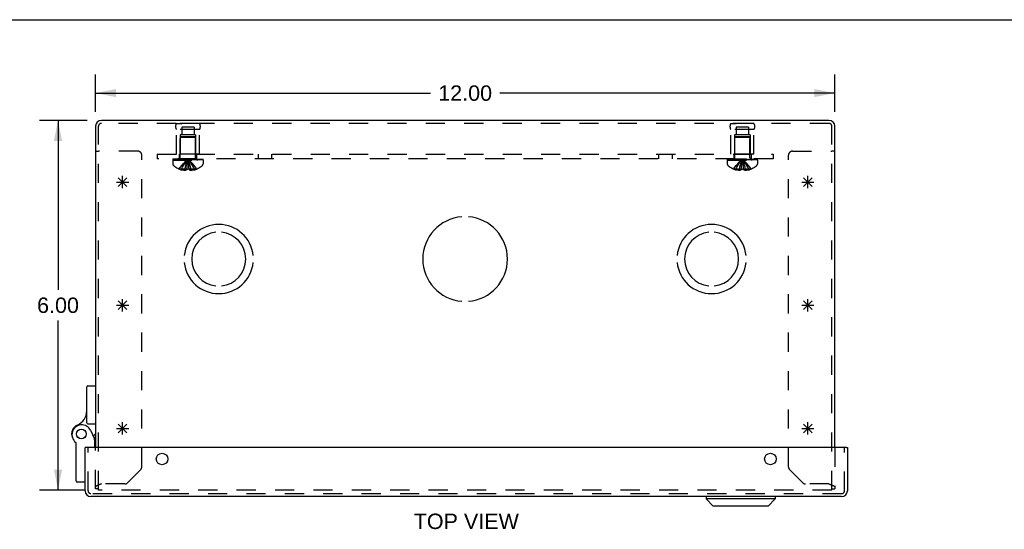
# Model space of a CAD drawing. Header units: inches. Extents: x 0 to 56.7, y 0 to 36.7.
# Tile 12 of 15: x 12.3 to 28.3, y 28.4 to 36.7. Entities that reach past the tile are written whole.
import ezdxf

# ---------------------------------------------------------------- set-up
doc = ezdxf.new("R2010")
doc.units = ezdxf.units.IN
doc.header["$LTSCALE"] = 3.116667
doc.header["$MEASUREMENT"] = 0
doc.linetypes.add('HIDDEN', pattern=[0.2, 0.1, -0.1])
doc.layers.get('0').update_dxf_attribs({"linetype": 'CONTINUOUS'})
for name, color, linetype in [('DEFAULT_2', 8, 'HIDDEN'), ('DIMENSIONS', 7, 'CONTINUOUS'), ('DOOR_ASSEMBLY', 7, 'CONTINUOUS'), ('OPEN', 7, 'CONTINUOUS'), ('SPOTWELDS', 7, 'CONTINUOUS'), ('SUBPANEL', 7, 'CONTINUOUS')]:
    doc.layers.add(name, color=color, linetype=linetype)
doc.styles.get("Standard").update_dxf_attribs({"font": 'arial.ttf'})
doc.dimstyles.new('DIMSTYLE_1', dxfattribs={"dimtxt": 0.25, "dimasz": 0.333333, "dimexe": 0.09, "dimexo": 0.07, "dimgap": 0.0375, "dimtad": 0, "dimtih": 1, "dimtoh": 1, "dimzin": 4, "dimdsep": 46, "dimtxsty": 'Standard', "dimblk": '_FILLED', "dimblk1": '_FILLED', "dimblk2": '_FILLED', "dimcen": 0.09, "dimadec": 3, "dimazin": 1, "dimtfac": 1, "dimtdec": 3, "dimtofl": 0, "dimtmove": 0, "dimatfit": 3, "dimldrblk": '_FILLED', "dimfxl": 0, "dimtolj": 1, "dimtzin": 4, "dimarcsym": 0})

# ---------------------------------------------------------------- blocks, each defined once
blk = doc.blocks.new('_FILLED')
at = {"color": 0, "linetype": 'ByBlock'}
blk.add_solid([(0, 0), (-1, 0.2), (-1, -0.2)], dxfattribs=at)
blk = doc.blocks.new('*D1')
at = {"layer": 'DIMENSIONS', "color": 2, "linetype": 'Continuous'}
for p, q in [((13.549, 35.17), (13.549, 35.775)), ((25.549, 35.17), (25.549, 35.775)), ((13.549, 35.475), (18.988, 35.475)), ((25.549, 35.475), (20.111, 35.475))]:
    blk.add_line(p, q, dxfattribs=at)
at = {"layer": 'DIMENSIONS', "color": 2, "linetype": 'Continuous', "xscale": 0.3333333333, "yscale": 0.3333333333, "zscale": 0.3333333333, "rotation": 180}
blk.add_blockref('_FILLED', (13.549, 35.475), dxfattribs=at)
at = {"layer": 'DIMENSIONS', "color": 2, "linetype": 'Continuous', "xscale": 0.3333333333, "yscale": 0.3333333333, "zscale": 0.3333333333}
blk.add_blockref('_FILLED', (25.549, 35.475), dxfattribs=at)
at = {"layer": 'DIMENSIONS', "color": 2, "linetype": 'Continuous', "insert": (19.549, 35.6), "char_height": 0.25, "width": 0.87361, "attachment_point": 2, "line_spacing_factor": 0.9}
blk.add_mtext('12.00', dxfattribs=at)
blk = doc.blocks.new('*D2')
at = {"layer": 'DIMENSIONS', "color": 2, "linetype": 'Continuous'}
for p, q in [((13.411, 35.031), (12.64, 35.031)), ((12.94, 35.031), (12.94, 32.281)), ((12.94, 29.031), (12.94, 31.781)), ((13.364, 29.031), (12.64, 29.031))]:
    blk.add_line(p, q, dxfattribs=at)
at = {"layer": 'DIMENSIONS', "color": 2, "linetype": 'Continuous', "xscale": 0.3333333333, "yscale": 0.3333333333, "zscale": 0.3333333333}
for p, rotation in [((12.94, 35.031), 90), ((12.94, 29.031), 270)]:
    blk.add_blockref('_FILLED', p, dxfattribs=dict(at, rotation=rotation))
at = {"layer": 'DIMENSIONS', "color": 2, "linetype": 'Continuous', "insert": (12.94, 32.156), "char_height": 0.25, "width": 0.67937, "attachment_point": 2, "line_spacing_factor": 0.9}
blk.add_mtext('6.00', dxfattribs=at)

msp = doc.modelspace()

# ---------------------------------------------------------------- linework, layer by layer
at = {"color": 7, "linetype": 'Continuous'}
for p, q in [((0, 36.667), (56.667, 36.667)), ((13.549, 34.531), (13.597, 34.531)), ((25.549, 34.531), (25.501, 34.531))]:
    msp.add_line(p, q, dxfattribs=at)
at = {"color": 3, "linetype": 'Continuous'}
for p, q in [((25.455, 35.031), (13.644, 35.031)), ((13.549, 34.937), (13.549, 29.722)), ((25.549, 29.722), (25.549, 34.937))]:
    msp.add_line(p, q, dxfattribs=at)
for centre, start, end in [((13.644, 34.937), 90, 180), ((25.455, 34.937), 0, 90)]:
    msp.add_arc(centre, 0.0948, start, end, dxfattribs=at)
at = {"layer": 'DEFAULT_2', "color": 8, "linetype": 'HIDDEN'}
for p, q in [((13.597, 29.031), (13.597, 34.937)), ((25.455, 34.983), (13.644, 34.983)), ((14.861, 34.983), (14.949, 34.983)), ((15.237, 34.983), (14.861, 34.983)), ((14.861, 34.483), (14.861, 34.883)), ((15.237, 34.883), (14.861, 34.883)), ((14.948, 34.92), (14.948, 34.795)), ((15.151, 34.92), (14.948, 34.92)), ((15.237, 34.983), (15.149, 34.983)), ((15.151, 34.92), (15.151, 34.795)), ((15.237, 34.483), (15.237, 34.883)), ((23.861, 34.983), (23.949, 34.983)), ((24.237, 34.983), (23.861, 34.983)), ((24.237, 34.883), (23.861, 34.883)), ((23.861, 34.483), (23.861, 34.883)), ((24.151, 34.92), (23.948, 34.92)), ((23.948, 34.92), (23.948, 34.795)), ((24.237, 34.983), (24.149, 34.983)), ((24.151, 34.92), (24.151, 34.795)), ((24.237, 34.483), (24.237, 34.883)), ((25.501, 29.031), (25.501, 34.937)), ((14.924, 34.795), (14.924, 34.483)), ((15.174, 34.795), (14.924, 34.795)), ((14.935, 34.763), (14.925, 34.753)), ((14.925, 34.426), (14.925, 34.753)), ((15.173, 34.753), (14.925, 34.753)), ((15.163, 34.763), (14.935, 34.763)), ((15.163, 34.763), (15.173, 34.753)), ((15.173, 34.426), (15.173, 34.753)), ((15.174, 34.795), (15.174, 34.483)), ((24.174, 34.795), (23.924, 34.795)), ((23.924, 34.795), (23.924, 34.483)), ((23.935, 34.763), (23.925, 34.753)), ((24.173, 34.753), (23.925, 34.753)), ((23.925, 34.426), (23.925, 34.753)), ((24.163, 34.763), (23.935, 34.763)), ((24.163, 34.763), (24.173, 34.753)), ((24.173, 34.426), (24.173, 34.753)), ((24.174, 34.795), (24.174, 34.483)), ((14.237, 34.531), (13.597, 34.531)), ((24.861, 34.531), (25.501, 34.531)), ((14.299, 29.405), (14.299, 34.469)), ((14.803, 34.388), (14.803, 34.327)), ((14.803, 34.388), (15.295, 34.388)), ((14.804, 34.408), (14.804, 34.393)), ((14.804, 34.408), (15.295, 34.408)), ((15.295, 34.393), (14.804, 34.393)), ((14.812, 34.393), (14.812, 34.408)), ((14.829, 34.408), (14.829, 34.393)), ((14.851, 34.408), (14.851, 34.393)), ((14.856, 34.393), (14.856, 34.408)), ((15.237, 34.483), (14.861, 34.483)), ((14.862, 34.408), (14.862, 34.393)), ((14.882, 34.408), (14.882, 34.393)), ((14.891, 34.408), (14.891, 34.393)), ((14.909, 34.408), (14.909, 34.393)), ((14.933, 34.393), (14.933, 34.408)), ((14.944, 34.408), (14.944, 34.393)), ((14.979, 34.408), (14.979, 34.393)), ((14.983, 34.408), (14.983, 34.393)), ((15.053, 34.378), (15.049, 34.403)), ((15.053, 34.379), (15.049, 34.403)), ((15.116, 34.408), (15.116, 34.393)), ((15.12, 34.393), (15.12, 34.408)), ((15.155, 34.408), (15.155, 34.393)), ((15.166, 34.408), (15.166, 34.393)), ((15.19, 34.408), (15.19, 34.393)), ((15.208, 34.393), (15.208, 34.408)), ((15.217, 34.408), (15.217, 34.393)), ((15.237, 34.408), (15.237, 34.393)), ((15.243, 34.408), (15.243, 34.393)), ((15.248, 34.408), (15.248, 34.393)), ((15.27, 34.393), (15.27, 34.408)), ((15.287, 34.408), (15.287, 34.393)), ((15.295, 34.393), (15.295, 34.408)), ((15.295, 34.388), (15.295, 34.327)), ((23.803, 34.388), (24.295, 34.388)), ((23.803, 34.388), (23.803, 34.327)), ((23.804, 34.408), (24.295, 34.408)), ((23.804, 34.408), (23.804, 34.393)), ((24.295, 34.393), (23.804, 34.393)), ((23.812, 34.393), (23.812, 34.408)), ((23.829, 34.408), (23.829, 34.393)), ((23.851, 34.408), (23.851, 34.393)), ((23.856, 34.393), (23.856, 34.408)), ((24.237, 34.483), (23.861, 34.483)), ((23.862, 34.408), (23.862, 34.393)), ((23.882, 34.408), (23.882, 34.393)), ((23.891, 34.408), (23.891, 34.393)), ((23.909, 34.408), (23.909, 34.393)), ((23.933, 34.393), (23.933, 34.408)), ((23.944, 34.408), (23.944, 34.393)), ((23.979, 34.408), (23.979, 34.393)), ((23.983, 34.408), (23.983, 34.393)), ((24.053, 34.378), (24.049, 34.403)), ((24.053, 34.379), (24.049, 34.403)), ((24.116, 34.408), (24.116, 34.393)), ((24.12, 34.393), (24.12, 34.408)), ((24.155, 34.408), (24.155, 34.393)), ((24.166, 34.408), (24.166, 34.393)), ((24.19, 34.408), (24.19, 34.393)), ((24.208, 34.393), (24.208, 34.408)), ((24.217, 34.408), (24.217, 34.393)), ((24.237, 34.408), (24.237, 34.393)), ((24.243, 34.408), (24.243, 34.393)), ((24.248, 34.408), (24.248, 34.393)), ((24.27, 34.393), (24.27, 34.408)), ((24.287, 34.408), (24.287, 34.393)), ((24.295, 34.393), (24.295, 34.408)), ((24.295, 34.388), (24.295, 34.327)), ((24.799, 29.405), (24.799, 34.469)), ((14.909, 34.243), (14.909, 34.242)), ((14.909, 34.243), (14.91, 34.242)), ((15.031, 34.242), (14.91, 34.242)), ((14.945, 34.242), (14.945, 34.229)), ((15, 34.242), (15, 34.22)), ((15.031, 34.242), (15.034, 34.271)), ((15.031, 34.242), (15.031, 34.243)), ((15.031, 34.242), (15.031, 34.229)), ((15.034, 34.271), (15.037, 34.3)), ((15.067, 34.243), (15.067, 34.242)), ((15.067, 34.242), (15.067, 34.229)), ((15.189, 34.242), (15.067, 34.242)), ((15.099, 34.242), (15.099, 34.22)), ((15.154, 34.242), (15.154, 34.229)), ((15.19, 34.243), (15.189, 34.242)), ((15.19, 34.243), (15.19, 34.242)), ((23.909, 34.243), (23.909, 34.242)), ((23.91, 34.242), (23.909, 34.243)), ((24.031, 34.242), (23.91, 34.242)), ((23.945, 34.242), (23.945, 34.229)), ((24, 34.242), (24, 34.22)), ((24.031, 34.242), (24.034, 34.271)), ((24.031, 34.242), (24.031, 34.243)), ((24.031, 34.242), (24.031, 34.229)), ((24.034, 34.271), (24.037, 34.3)), ((24.043, 34.242), (24.049, 34.242)), ((24.067, 34.243), (24.067, 34.242)), ((24.189, 34.242), (24.067, 34.242)), ((24.067, 34.242), (24.067, 34.229)), ((24.099, 34.242), (24.099, 34.22)), ((24.154, 34.242), (24.154, 34.229)), ((24.19, 34.243), (24.189, 34.242)), ((24.19, 34.243), (24.19, 34.242)), ((13.549, 29.049), (13.549, 29.722)), ((25.549, 29.722), (25.549, 29.049)), ((14.067, 29.147), (14.282, 29.362)), ((24.817, 29.362), (25.032, 29.147)), ((13.597, 29.113), (13.596, 29.112)), ((13.615, 29.12), (13.611, 29.118)), ((13.619, 29.121), (13.615, 29.12)), ((13.623, 29.123), (13.619, 29.121)), ((13.627, 29.124), (13.623, 29.123)), ((13.634, 29.126), (13.627, 29.124)), ((13.644, 29.13), (13.634, 29.126)), ((14.025, 29.13), (13.644, 29.13)), ((25.455, 29.13), (25.074, 29.13)), ((25.455, 29.13), (25.463, 29.127)), ((25.463, 29.127), (25.469, 29.125)), ((25.469, 29.125), (25.474, 29.123)), ((25.474, 29.123), (25.478, 29.122)), ((25.478, 29.122), (25.482, 29.12)), ((13.597, 29.049), (13.549, 29.049)), ((25.501, 29.031), (13.597, 29.031)), ((25.501, 29.049), (25.549, 29.049)), ((25.544, 29.09), (25.545, 29.089))]:
    msp.add_line(p, q, dxfattribs=at)
for points in [[(14.909, 34.243), (14.929, 34.271), (14.95, 34.3), (14.973, 34.327), (14.997, 34.353), (15.022, 34.379), (15.049, 34.403)], [(14.945, 34.242), (14.96, 34.271), (14.975, 34.299), (14.992, 34.327), (15.01, 34.353), (15.029, 34.378), (15.049, 34.403)], [(15, 34.242), (15.007, 34.271), (15.014, 34.299), (15.022, 34.327), (15.031, 34.353), (15.04, 34.378), (15.049, 34.403)], [(15.037, 34.299), (15.04, 34.327), (15.043, 34.353), (15.046, 34.379), (15.049, 34.403)], [(15.04, 34.327), (15.043, 34.353), (15.046, 34.378), (15.049, 34.403)], [(15.099, 34.242), (15.092, 34.271), (15.085, 34.299), (15.077, 34.327), (15.068, 34.353), (15.059, 34.378), (15.049, 34.403)], [(15.154, 34.242), (15.139, 34.271), (15.124, 34.299), (15.107, 34.327), (15.089, 34.353), (15.07, 34.378), (15.049, 34.403)], [(15.19, 34.243), (15.17, 34.271), (15.149, 34.3), (15.126, 34.327), (15.102, 34.353), (15.077, 34.379), (15.049, 34.403)], [(15.067, 34.242), (15.065, 34.271), (15.062, 34.299), (15.059, 34.327), (15.056, 34.353), (15.053, 34.379)], [(23.909, 34.243), (23.929, 34.271), (23.95, 34.3), (23.973, 34.327), (23.997, 34.353), (24.022, 34.379), (24.049, 34.403)], [(23.945, 34.242), (23.96, 34.271), (23.975, 34.299), (23.992, 34.327), (24.01, 34.353), (24.029, 34.378), (24.049, 34.403)], [(24, 34.242), (24.007, 34.271), (24.014, 34.299), (24.022, 34.327), (24.031, 34.353), (24.04, 34.378), (24.049, 34.403)], [(24.037, 34.299), (24.04, 34.327), (24.043, 34.353), (24.046, 34.379), (24.049, 34.403)], [(24.04, 34.327), (24.043, 34.353), (24.046, 34.378), (24.049, 34.403)], [(24.099, 34.242), (24.092, 34.271), (24.085, 34.299), (24.077, 34.327), (24.068, 34.353), (24.059, 34.378), (24.049, 34.403)], [(24.19, 34.243), (24.17, 34.271), (24.149, 34.3), (24.126, 34.327), (24.102, 34.353), (24.077, 34.379), (24.049, 34.403)], [(24.154, 34.242), (24.139, 34.271), (24.124, 34.299), (24.107, 34.327), (24.089, 34.353), (24.07, 34.378), (24.049, 34.403)], [(24.067, 34.242), (24.065, 34.271), (24.062, 34.299), (24.059, 34.327), (24.056, 34.353), (24.053, 34.379)], [(15, 34.22), (14.995, 34.221), (14.99, 34.221), (14.984, 34.222), (14.979, 34.222), (14.974, 34.223), (14.968, 34.224), (14.963, 34.225), (14.957, 34.226), (14.951, 34.228), (14.945, 34.229)], [(15.031, 34.229), (15.027, 34.228), (15.023, 34.226), (15.019, 34.225), (15.015, 34.223), (15.012, 34.222), (15.008, 34.221), (15.004, 34.221), (15, 34.22)], [(15.067, 34.243), (15.061, 34.242), (15.055, 34.242), (15.049, 34.242), (15.043, 34.242), (15.037, 34.242), (15.031, 34.243)], [(15.067, 34.243), (15.065, 34.271), (15.062, 34.3), (15.059, 34.327), (15.056, 34.353)], [(15.067, 34.229), (15.072, 34.228), (15.076, 34.226)], [(15.099, 34.22), (15.095, 34.221), (15.091, 34.221), (15.087, 34.222), (15.083, 34.223), (15.08, 34.225), (15.076, 34.226)], [(15.154, 34.229), (15.148, 34.228), (15.142, 34.226), (15.136, 34.225), (15.131, 34.224), (15.125, 34.223), (15.12, 34.222), (15.115, 34.222), (15.109, 34.221), (15.104, 34.221), (15.099, 34.22)], [(24, 34.22), (23.995, 34.221), (23.99, 34.221), (23.984, 34.222), (23.979, 34.222), (23.974, 34.223), (23.968, 34.224), (23.963, 34.225), (23.957, 34.226), (23.951, 34.228), (23.945, 34.229)], [(24.031, 34.229), (24.027, 34.228), (24.023, 34.226), (24.019, 34.225), (24.015, 34.223), (24.012, 34.222), (24.008, 34.221), (24.004, 34.221), (24, 34.22)], [(24.043, 34.242), (24.037, 34.242), (24.031, 34.243)], [(24.067, 34.243), (24.061, 34.242), (24.055, 34.242), (24.049, 34.242)], [(24.067, 34.243), (24.065, 34.271), (24.062, 34.3), (24.059, 34.327), (24.056, 34.353)], [(24.099, 34.22), (24.095, 34.221), (24.091, 34.221), (24.087, 34.222), (24.083, 34.223), (24.08, 34.225), (24.076, 34.226), (24.072, 34.228), (24.067, 34.229)], [(24.154, 34.229), (24.148, 34.228), (24.142, 34.226), (24.136, 34.225), (24.131, 34.224), (24.125, 34.223), (24.12, 34.222), (24.115, 34.222), (24.109, 34.221), (24.104, 34.221), (24.099, 34.22)], [(13.596, 29.112), (13.594, 29.112), (13.592, 29.111), (13.59, 29.11), (13.589, 29.11), (13.587, 29.109), (13.585, 29.108), (13.584, 29.107), (13.582, 29.107), (13.58, 29.106), (13.579, 29.105), (13.577, 29.105), (13.576, 29.104), (13.574, 29.103), (13.573, 29.102), (13.571, 29.102), (13.57, 29.101), (13.569, 29.1), (13.568, 29.099), (13.566, 29.099), (13.565, 29.098), (13.564, 29.097), (13.563, 29.097), (13.562, 29.096), (13.561, 29.095), (13.56, 29.094), (13.559, 29.094), (13.558, 29.093), (13.557, 29.092), (13.556, 29.092), (13.556, 29.091), (13.555, 29.09), (13.554, 29.089), (13.553, 29.089), (13.553, 29.088), (13.552, 29.087), (13.552, 29.087), (13.551, 29.086), (13.551, 29.085), (13.551, 29.084), (13.55, 29.084), (13.55, 29.083), (13.55, 29.082), (13.55, 29.081), (13.55, 29.081), (13.549, 29.08), (13.549, 29.079)], [(13.611, 29.118), (13.609, 29.117), (13.607, 29.117), (13.605, 29.116), (13.603, 29.115), (13.601, 29.115), (13.599, 29.114), (13.597, 29.113)], [(25.482, 29.12), (25.486, 29.119), (25.488, 29.118), (25.49, 29.117), (25.492, 29.117), (25.494, 29.116), (25.496, 29.115), (25.498, 29.115), (25.5, 29.114), (25.501, 29.113), (25.503, 29.112), (25.505, 29.112)], [(25.505, 29.112), (25.507, 29.111), (25.509, 29.11), (25.51, 29.11), (25.512, 29.109), (25.514, 29.108), (25.515, 29.107), (25.517, 29.107), (25.519, 29.106), (25.52, 29.105), (25.522, 29.105), (25.523, 29.104), (25.525, 29.103), (25.526, 29.102), (25.527, 29.102), (25.529, 29.101), (25.53, 29.1), (25.531, 29.099), (25.533, 29.099), (25.534, 29.098), (25.535, 29.097), (25.536, 29.097), (25.537, 29.096), (25.538, 29.095), (25.539, 29.094), (25.54, 29.094), (25.541, 29.093)], [(25.541, 29.093), (25.542, 29.092), (25.543, 29.092), (25.543, 29.091), (25.544, 29.09)], [(25.545, 29.089), (25.545, 29.089), (25.546, 29.088)], [(25.546, 29.088), (25.547, 29.087), (25.547, 29.087), (25.548, 29.086), (25.548, 29.085)], [(25.548, 29.085), (25.548, 29.084), (25.549, 29.084), (25.549, 29.083), (25.549, 29.082), (25.549, 29.081), (25.549, 29.081), (25.549, 29.08), (25.549, 29.079)]]:
    msp.add_lwpolyline(points, dxfattribs=at)
for centre, radius, start, end in [((13.644, 34.937), 0.0468, 90, 180), ((14.948, 34.933), 0.1, 150.0508, 209.9492), ((15.151, 34.933), 0.1, 330.0508, 29.9492), ((23.948, 34.933), 0.1, 150.0508, 209.9492), ((24.151, 34.933), 0.1, 330.0508, 29.9492), ((25.455, 34.937), 0.0468, 0, 90), ((14.237, 34.469), 0.062, 0, 90), ((24.861, 34.469), 0.062, 90, 180), ((14.888, 34.426), 0.0372, 270, 300.0497), ((14.888, 34.426), 0.0372, 332.4601, 360), ((15.211, 34.426), 0.0372, 180, 207.5399), ((15.211, 34.426), 0.0372, 239.9503, 270), ((23.888, 34.426), 0.0372, 270, 300.0497), ((23.888, 34.426), 0.0372, 332.4601, 360), ((24.211, 34.426), 0.0372, 180, 207.5399), ((24.211, 34.426), 0.0372, 239.9503, 270), ((14.838, 34.327), 0.035, 180, 229.0666), ((15.049, 34.57), 0.357, 229.0666, 246.8273), ((15.049, 34.57), 0.357, 246.9983, 252.9593), ((15.049, 34.57), 0.357, 287.0407, 293.0017), ((15.049, 34.57), 0.357, 293.1727, 310.9334), ((15.26, 34.327), 0.035, 310.9334, 360), ((23.838, 34.327), 0.035, 180, 229.0666), ((24.049, 34.57), 0.357, 229.0666, 246.8273), ((24.049, 34.57), 0.357, 246.9983, 252.9593), ((24.049, 34.57), 0.357, 287.0407, 293.0017), ((24.049, 34.57), 0.357, 293.1727, 310.9334), ((24.26, 34.327), 0.035, 310.9334, 360), ((14.239, 29.405), 0.06, 315, 360), ((24.859, 29.405), 0.06, 180, 225), ((14.025, 29.19), 0.06, 270, 315), ((25.074, 29.19), 0.06, 225, 270)]:
    msp.add_arc(centre, radius, start, end, dxfattribs=at)
at = {"layer": 'DOOR_ASSEMBLY', "color": 7, "linetype": 'Continuous'}
for p, q in [((13.405, 30.124), (13.405, 30.705)), ((13.425, 30.725), (13.549, 30.725)), ((13.425, 30.104), (13.549, 30.104)), ((13.539, 29.858), (13.47, 30)), ((13.549, 29.942), (13.515, 29.909)), ((13.235, 29.178), (13.235, 29.788)), ((13.525, 29.887), (13.549, 29.887)), ((13.539, 29.722), (13.539, 29.858)), ((13.394, 29.722), (13.379, 29.722)), ((25.739, 29.722), (25.754, 29.722)), ((13.379, 29.158), (13.255, 29.158)), ((23.459, 28.924), (23.459, 28.886)), ((24.584, 28.886), (23.459, 28.886)), ((23.577, 28.768), (23.459, 28.886)), ((24.466, 28.768), (24.584, 28.886)), ((24.584, 28.924), (24.584, 28.886)), ((24.466, 28.768), (23.577, 28.768))]:
    msp.add_line(p, q, dxfattribs=at)
at = {"layer": 'DOOR_ASSEMBLY', "color": 3, "linetype": 'Continuous'}
for p, q in [((13.379, 29.019), (13.379, 29.722)), ((25.739, 29.722), (13.394, 29.722)), ((25.754, 29.722), (25.754, 29.019)), ((25.66, 28.924), (13.474, 28.924))]:
    msp.add_line(p, q, dxfattribs=at)
at = {"layer": 'DOOR_ASSEMBLY', "color": 8, "linetype": 'HIDDEN'}
for p, q in [((13.427, 29.019), (13.427, 29.722)), ((25.706, 29.019), (25.706, 29.722)), ((25.66, 28.972), (13.474, 28.972))]:
    msp.add_line(p, q, dxfattribs=at)
at = {"layer": 'DOOR_ASSEMBLY', "color": 7, "linetype": 'Continuous'}
for points in [[(13.526, 29.855), (13.523, 29.854), (13.519, 29.854)], [(13.539, 29.858), (13.539, 29.858), (13.526, 29.855)]]:
    msp.add_lwpolyline(points, dxfattribs=at)
for radius in [0.079, 0.078]:
    msp.add_circle((13.319, 29.942), radius, dxfattribs=at)
at = {"layer": 'DOOR_ASSEMBLY', "color": 3, "linetype": 'Continuous'}
for centre in [(14.629, 29.535), (24.504, 29.535)]:
    msp.add_circle(centre, 0.0938, dxfattribs=at)
at = {"layer": 'DOOR_ASSEMBLY', "color": 7, "linetype": 'Continuous'}
for centre, radius, start, end in [((13.425, 30.705), 0.02, 90, 180), ((13.155, 30.315), 0.25, 293.8265, 360), ((13.319, 29.942), 0.158, 113.8265, 201.112), ((13.326, 29.93), 0.16, 26.148, 231.7894), ((13.425, 30.124), 0.02, 180, 270), ((13.215, 29.788), 0.02, 0, 51.7894), ((13.255, 29.178), 0.02, 180, 270)]:
    msp.add_arc(centre, radius, start, end, dxfattribs=at)
at = {"layer": 'DOOR_ASSEMBLY', "color": 3, "linetype": 'Continuous'}
for centre, start, end in [((13.474, 29.019), 180, 270), ((25.66, 29.019), 270, 360)]:
    msp.add_arc(centre, 0.0948, start, end, dxfattribs=at)
at = {"layer": 'DOOR_ASSEMBLY', "color": 8, "linetype": 'HIDDEN'}
for centre, start, end in [((13.474, 29.019), 180, 270), ((25.66, 29.019), 270, 360)]:
    msp.add_arc(centre, 0.0468, start, end, dxfattribs=at)
at = {"layer": 'OPEN', "color": 40, "linetype": 'Continuous'}
for centre, radius, start, end in [((19.549, 32.781), 0.688, 94.5886, 265.4114), ((19.549, 32.781), 0.688, 274.5886, 85.4114), ((15.549, 32.781), 0.562, 5.6112, 174.3888), ((23.549, 32.781), 0.562, 5.6112, 174.3888), ((15.549, 32.781), 0.438, 95.9037, 264.0963), ((15.549, 32.781), 0.438, 275.9037, 84.0963), ((23.549, 32.781), 0.438, 95.9037, 264.0963), ((23.549, 32.781), 0.438, 275.9037, 84.0963), ((15.549, 32.781), 0.562, 185.6112, 354.3888), ((23.549, 32.781), 0.562, 185.6112, 354.3888)]:
    msp.add_arc(centre, radius, start, end, dxfattribs=at)
at = {"layer": 'SPOTWELDS', "color": 40, "linetype": 'Continuous'}
for p, q in [((13.916, 33.961), (14.058, 34.102)), ((14.058, 33.961), (13.916, 34.102)), ((13.987, 33.931), (13.987, 34.131)), ((25.041, 33.961), (25.183, 34.102)), ((25.183, 33.961), (25.041, 34.102)), ((25.112, 33.931), (25.112, 34.131)), ((13.887, 34.031), (14.087, 34.031)), ((25.012, 34.031), (25.212, 34.031)), ((13.987, 31.931), (13.987, 32.131)), ((25.112, 31.931), (25.112, 32.131)), ((13.887, 32.031), (14.087, 32.031)), ((13.916, 31.961), (14.058, 32.102)), ((14.058, 31.961), (13.916, 32.102)), ((25.012, 32.031), (25.212, 32.031)), ((25.041, 31.961), (25.183, 32.102)), ((25.183, 31.961), (25.041, 32.102)), ((14.058, 29.961), (13.916, 30.102)), ((13.916, 29.961), (14.058, 30.102)), ((13.987, 29.931), (13.987, 30.131)), ((25.183, 29.961), (25.041, 30.102)), ((25.041, 29.961), (25.183, 30.102)), ((25.112, 29.931), (25.112, 30.131)), ((13.887, 30.031), (14.087, 30.031)), ((25.012, 30.031), (25.212, 30.031))]:
    msp.add_line(p, q, dxfattribs=at)
at = {"layer": 'SUBPANEL', "color": 8, "linetype": 'HIDDEN'}
for p, q in [((14.549, 34.483), (14.549, 34.408)), ((14.549, 34.483), (24.549, 34.483)), ((24.549, 34.408), (14.549, 34.408)), ((14.909, 34.483), (14.909, 34.408)), ((15.19, 34.483), (15.19, 34.408)), ((16.19, 34.483), (16.19, 34.408)), ((16.408, 34.483), (16.408, 34.408)), ((22.69, 34.483), (22.69, 34.408)), ((22.908, 34.483), (22.908, 34.408)), ((23.909, 34.483), (23.909, 34.408)), ((24.19, 34.483), (24.19, 34.408)), ((24.549, 34.483), (24.549, 34.408))]:
    msp.add_line(p, q, dxfattribs=at)

# ---------------------------------------------------------------- texts
at = {"layer": 'DIMENSIONS', "color": 2, "linetype": 'Continuous', "insert": (19.568, 28.648), "char_height": 0.25, "width": 1.70353, "attachment_point": 2, "line_spacing_factor": 0.9}
msp.add_mtext('TOP VIEW', dxfattribs=at)

# ---------------------------------------------------------------- dimensions: what is measured, and where the dimension line sits
at = {"layer": 'DIMENSIONS', "color": 2, "linetype": 'Continuous'}
for base, p1, p2, angle, picture, middle in [((13.549, 35.475), (25.549, 35.1), (13.549, 35.1), 180, '*D1', (19.56, 35.474)), ((12.94, 29.031), (13.481, 35.031), (13.434, 29.031), 270, '*D2', (12.939, 32.03))]:
    dim = msp.add_linear_dim(base=base, p1=p1, p2=p2, angle=angle, dimstyle='DIMSTYLE_1', dxfattribs=at)
    dim.commit()
    dim.dimension.update_dxf_attribs({"geometry": picture, "text_midpoint": middle, "dimtype": 160})

doc.saveas('drawing.dxf')
